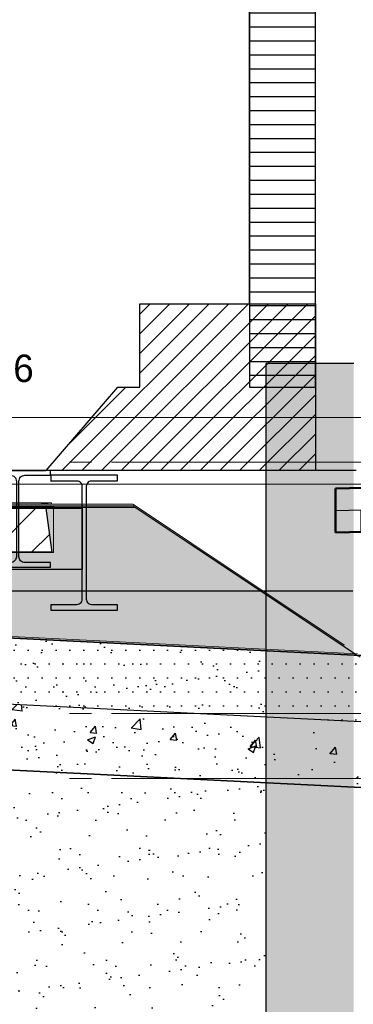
# Model space of a CAD drawing. Extents: x -805 to 3526, y -961 to 1039.
# Tile 92 of 256: x -733.11 to -731.59, y 34.21 to 38.69. Entities that reach past the tile are written whole.
import ezdxf

# ---------------------------------------------------------------- set-up
doc = ezdxf.new("R2010")
doc.units = 0
for name, pattern in [('_Ebene_', [4, 2, -1, 0, -1]), ('P-HP-Dorsten 2022 - Schnitt - Schnitt 9 rechts der Rampe$0$_Ebene_', [4, 2, -1, 0, -1]), ('P-HP-Dorsten 2022 - Schnitt - Schnitt 9 rechts der Rampe$0$VE22-087 - Bf_Dorsten-Hervest ModellRevit2021_rvt-1-Schnitt 9$0$Verdeckt', [7.14375, 4.7625, -2.38125]), ('VE22-087 - Bf_Dorsten-Hervest ModellRevit2021_rvt-1-Schnitt 7$0$Verdeckt', [7.14375, 4.7625, -2.38125])]:
    doc.linetypes.add(name, pattern=pattern)
for name, color, linetype in [('361___H__Lichtraumprofil GC Hauptgleise', 8, 'Continuous'), ('Block 1 cm', 251, 'Continuous'), ('Lichtraumprofil', 9, 'Continuous'), ('P-Treppe', 162, 'Continuous'), ('Schnitt 1', 251, 'Continuous'), ('TTK-P-Bodenaustausch', 162, 'Continuous'), ('TTK-P-Hilfsbrücke', 140, 'Continuous'), ('TTK-P-Verbau', 35, 'Continuous'), ('TTK-QP-links', 250, 'Continuous'), ('TTK-QP-rechts', 251, 'Continuous')]:
    doc.layers.add(name, color=color, linetype=linetype)
for name, color, linetype, lineweight in [('A-FLOR-LEVL', 51, 'Continuous', 5), ('EB-2236S-BETTUNG-LIN', 5, 'Continuous', 25), ('EB-2236S-BETTUNG-SRA', 7, 'Continuous', 25), ('EB-2236S-FSS-LIN', 5, 'Continuous', 35), ('EB-2236S-FSS-SRA', 7, 'Continuous', 25), ('EB-2236S-PLANUM-LIN', 12, 'Continuous', 35), ('EB-2236S-PSS-LIN', 5, 'Continuous', 25), ('EB-2236S-PSS-SRA', 7, 'Continuous', 25), ('EB-2236S-SCHWELLE-LIN', 7, 'Continuous', 25), ('EB-2236S-SCHWELLE-SRA', 7, 'Continuous', 18), ('IFCOUT_Oberbau_IFC_RVT-1-Schnitt 7$0$A-GENM', 13, 'Continuous', 9), ('P-HP-Dorsten 2022 - Schnitt - Schnitt 9 rechts der Rampe$0$A-FLOR-LEVL', 51, 'Continuous', 5), ('P-HP-Dorsten 2022 - Schnitt - Schnitt 9 rechts der Rampe$0$IFCOUT_Oberbau_IFC_RVT-1-Schnitt 9$0$A-GENM', 13, 'Continuous', 9), ('P-HP-Dorsten 2022 - Schnitt - Schnitt 9 rechts der Rampe$0$VE22-087 - Bf_Dorsten-Hervest ModellRevit2021_rvt-1-Schnitt 9$0$A-FLOR-LEVL', 51, 'Continuous', 5), ('VE22-087 - Bf_Dorsten-Hervest ModellRevit2021_rvt-1-Schnitt 7$0$A-FLOR-FNSH', 192, 'Continuous', 35), ('VE22-087 - Bf_Dorsten-Hervest ModellRevit2021_rvt-1-Schnitt 7$0$A-FLOR-LEVL', 51, 'Continuous', 5), ('VE22-087 - Bf_Dorsten-Hervest ModellRevit2021_rvt-1-Schnitt 7$0$A-FLOR-MCUT', 51, 'Continuous', 9), ('VE22-087 - Bf_Dorsten-Hervest ModellRevit2021_rvt-1-Schnitt 7$0$A-FLOR-PATT', 8, 'Continuous', 35)]:
    doc.layers.add(name, color=color, linetype=linetype, lineweight=lineweight)
doc.styles.add('AKG DIN 6776', font='AKG_DIN67.TTF')

# ---------------------------------------------------------------- blocks, each defined once
blk = doc.blocks.new('Schnitt 1 cm')
at = {"layer": 'Schnitt 1', "color": 40}
for p, q in [((-4.4507, 3.2546), (-4.7508, 3.2546)), ((-4.7508, 3.2546), (-4.7508, 3.2266)), ((-4.4507, 3.2266), (-4.4507, 3.2546)), ((-4.4488, 3.2546), (-4.4507, 3.2546)), ((-4.7508, 3.2266), (-4.6337, 3.2266)), ((-4.6097, 3.2026), (-4.6097, 2.6886)), ((-4.5917, 2.6886), (-4.5917, 3.2026)), ((-4.5677, 3.2266), (-4.4507, 3.2266)), ((-4.4488, 3.2266), (-4.4507, 3.2266)), ((-1.6162, 3.1029), (-4.5917, 3.1029)), ((-4.5917, 3.1029), (-4.5917, 2.8229)), ((-4.5917, 2.8229), (-1.6162, 2.8229)), ((-4.6337, 2.6646), (-4.7508, 2.6646)), ((-4.7508, 2.6646), (-4.7508, 2.6366)), ((-4.4507, 2.6646), (-4.5677, 2.6646)), ((-4.4507, 2.6366), (-4.4507, 2.6646)), ((-4.7508, 2.6366), (-4.4507, 2.6366))]:
    blk.add_line(p, q, dxfattribs=at)
at = {"layer": 'Schnitt 1', "color": 40, "flags": 128}
for points in [[(-4.6337, 3.2266), (-4.6284, 3.226), (-4.6233, 3.2242), (-4.6188, 3.2214), (-4.615, 3.2176), (-4.6121, 3.213), (-4.6103, 3.2079), (-4.6097, 3.2026)], [(-4.5917, 3.2026), (-4.5911, 3.2079), (-4.5894, 3.213), (-4.5865, 3.2176), (-4.5827, 3.2214), (-4.5782, 3.2242), (-4.5731, 3.226), (-4.5677, 3.2266)], [(-4.6097, 2.6886), (-4.6103, 2.6833), (-4.6121, 2.6782), (-4.615, 2.6736), (-4.6188, 2.6698), (-4.6233, 2.667), (-4.6284, 2.6652), (-4.6337, 2.6646)], [(-4.5677, 2.6646), (-4.5731, 2.6652), (-4.5782, 2.667), (-4.5827, 2.6698), (-4.5865, 2.6736), (-4.5894, 2.6782), (-4.5911, 2.6833), (-4.5917, 2.6886)]]:
    blk.add_lwpolyline(points, dxfattribs=at)
blk = doc.blocks.new('A$C59C97115')
at = {"layer": 'Lichtraumprofil', "transparency": 33554559}
h = blk.add_hatch(dxfattribs=at)
h.set_pattern_fill('ANSI31', color=42, scale=0.02, angle=315)
h.set_pattern_definition([(0, (-142.05051, 86.792254), (1e-17, 0.0635), [])])
h.paths.add_polyline_path([(2.2, 3.9172), (2.5, 3.05), (2.5, 0.38), (2.2, 0.38)])
h = blk.add_hatch(dxfattribs=at)
h.set_pattern_fill('ANSI31', color=42, scale=0.02)
h.set_pattern_definition([(45, (-142.05051, 87.43236), (-0.04490128, 0.04490128), [])])
h.paths.add_polyline_path([(1.6, 0.38), (1.7, 0.38), (1.7, 0.76), (2.2, 0.76), (2.5, 0.76), (2.5, 0), (1.275, 0)])
at = {"layer": 'Lichtraumprofil', "color": 42}
for p, q in [((2.2, 0.76), (2.2, 3.9172)), ((1.7, 0.38), (1.7, 0.76)), ((1.7, 0.76), (2.2, 0.76)), ((1.275, 0), (1.6, 0.38)), ((1.6, 0.38), (1.7, 0.38)), ((0, 0), (1.275, 0))]:
    blk.add_line(p, q, dxfattribs=at)
at = {"layer": 'Lichtraumprofil', "color": 42, "flags": 128}
for points in [[(2.2, 3.9172), (2.2, 0.38), (2.5, 0.38), (2.5, 3.05), (2.2, 3.9172)], [(2.5, 0.76), (2.5, 0), (1.275, 0), (1.6, 0.38), (1.7, 0.38), (1.7, 0.76), (2.2, 0.76), (2.2, 0.76), (2.5, 0.76)]]:
    blk.add_lwpolyline(points, dxfattribs=at)
blk = doc.blocks.new('Schnitt7links neben rampe')
at = {"layer": 'VE22-087 - Bf_Dorsten-Hervest ModellRevit2021_rvt-1-Schnitt 7$0$A-FLOR-PATT', "lineweight": 9}
h = blk.add_hatch(dxfattribs=at)
h.set_pattern_fill('FP_3', color=251, scale=0.001, style=0, pattern_type=2)
h.set_pattern_definition([(0, (1.59, -18.01393), (0.3175, 0.3175), [0.3175, -0.3175]), (0, (1.59, -17.89487), (0.3175, 0.3175), [0.3175, -0.3175]), (0, (1.59, -17.7758), (0.3175, 0.3175), [0.3175, -0.3175]), (90, (1.62968, -17.73612), (-0.3175, 0.3175), [0.3175, -0.3175]), (90, (1.74874, -17.73612), (-0.3175, 0.3175), [0.3175, -0.3175]), (90, (1.8678, -17.73612), (-0.3175, 0.3175), [0.3175, -0.3175])])
h.paths.add_polyline_path([(7.6956, -3.4843), (8.4858, -3.465), (9.159, -3.4034), (9.7281, -3.4482), (10.3051, -3.4462), (11.5956, -3.2868), (12.6813, -3.1931), (12.6813, -3.0931), (11.5956, -3.1868), (10.3051, -3.3462), (9.7281, -3.3482), (9.159, -3.3034), (8.4858, -3.365), (7.6956, -3.3843)])
at = {"layer": 'A-FLOR-LEVL', "linetype": '_Ebene_'}
for p, q in [((-17.0156, -3.1643), (20.1956, -3.1643)), ((-17.0156, -4.3093), (20.1956, -4.3093)), ((-17.0156, -4.6053), (20.1956, -4.6053))]:
    blk.add_line(p, q, dxfattribs=at)
at = {"layer": 'IFCOUT_Oberbau_IFC_RVT-1-Schnitt 7$0$A-GENM', "color": 251, "lineweight": 5}
for p, q in [((3.8029, -3.3503), (6.4027, -3.3503)), ((6.0529, -3.3502), (6.4027, -3.3503)), ((6.3407, -3.3553), (6.4027, -3.3503)), ((6.4027, -3.3503), (6.4032, -3.3502)), ((6.4027, -3.3554), (6.4027, -3.3503)), ((6.7746, -3.3552), (6.7733, -3.3554))]:
    blk.add_line(p, q, dxfattribs=at)
at = {"layer": 'IFCOUT_Oberbau_IFC_RVT-1-Schnitt 7$0$A-GENM', "color": 251}
for p, q in [((5.9688, -3.3554), (6.7733, -3.3554)), ((6.7732, -3.3554), (7.0397, -3.5331)), ((7.5513, -3.8744), (6.7733, -3.3554)), ((7.0438, -3.5358), (7.5515, -3.8744)), ((6.5921, -3.9775), (2.7834, -3.7871)), ((7.5513, -3.8744), (7.6932, -3.9689)), ((7.5515, -3.8744), (7.7369, -3.998)), ((7.7964, -4.0377), (6.5921, -3.9775))]:
    blk.add_line(p, q, dxfattribs=at)
at = {"layer": 'VE22-087 - Bf_Dorsten-Hervest ModellRevit2021_rvt-1-Schnitt 7$0$A-FLOR-FNSH', "color": 251, "lineweight": 50}
for p, q in [((8.4858, -3.265), (7.6956, -3.2843)), ((7.6956, -3.2843), (7.6956, -3.3843)), ((7.6956, -3.3843), (7.6956, -3.4843)), ((7.6956, -3.4843), (8.087, -3.4748))]:
    blk.add_line(p, q, dxfattribs=at)
at = {"layer": 'VE22-087 - Bf_Dorsten-Hervest ModellRevit2021_rvt-1-Schnitt 7$0$A-FLOR-LEVL', "linetype": 'VE22-087 - Bf_Dorsten-Hervest ModellRevit2021_rvt-1-Schnitt 7$0$Verdeckt', "lineweight": 9}
for p, q in [((-17.0156, -2.9608), (20.1956, -2.9608)), ((-17.0156, -3.265), (20.1956, -3.265))]:
    blk.add_line(p, q, dxfattribs=at)
at = {"layer": 'VE22-087 - Bf_Dorsten-Hervest ModellRevit2021_rvt-1-Schnitt 7$0$A-FLOR-MCUT', "color": 251, "lineweight": 25}
blk.add_line((7.6956, -3.3843), (8.4858, -3.365), dxfattribs=at)
blk = doc.blocks.new('P-HP-Dorsten 2022 - Schnitt - Schnitt 9 rechts der Rampe')
at = {"layer": 'P-HP-Dorsten 2022 - Schnitt - Schnitt 9 rechts der Rampe$0$A-FLOR-LEVL', "linetype": 'P-HP-Dorsten 2022 - Schnitt - Schnitt 9 rechts der Rampe$0$_Ebene_'}
for p, q in [((3138.7361, 35236.441), (3179.5241, 35236.441)), ((3138.7361, 35235.296), (3179.5241, 35235.296)), ((3138.7361, 35235), (3179.5241, 35235))]:
    blk.add_line(p, q, dxfattribs=at)
at = {"layer": 'P-HP-Dorsten 2022 - Schnitt - Schnitt 9 rechts der Rampe$0$IFCOUT_Oberbau_IFC_RVT-1-Schnitt 9$0$A-GENM', "color": 251, "lineweight": 5}
for p, q in [((3167.173, 35236.2395), (3164.9774, 35236.2395)), ((3167.1721, 35236.2394), (3167.173, 35236.2395)), ((3167.1729, 35236.2344), (3167.173, 35236.2395)), ((3167.173, 35236.2395), (3167.173, 35236.2344)), ((3167.5448, 35236.2346), (3167.5435, 35236.2344))]:
    blk.add_line(p, q, dxfattribs=at)
at = {"layer": 'P-HP-Dorsten 2022 - Schnitt - Schnitt 9 rechts der Rampe$0$IFCOUT_Oberbau_IFC_RVT-1-Schnitt 9$0$A-GENM', "color": 251}
for p, q in [((3167.1721, 35236.2394), (3165.3929, 35236.2393)), ((3167.1721, 35236.1888), (3167.1721, 35236.2394)), ((3167.5435, 35236.2344), (3165.1033, 35236.2343)), ((3167.5433, 35236.2344), (3168.453, 35235.6279)), ((3168.4532, 35235.6279), (3167.5435, 35236.2344)), ((3167.1721, 35236.0294), (3167.1721, 35236.1888)), ((3166.4658, 35236.0294), (3167.1721, 35236.0294)), ((3168.453, 35235.6279), (3168.5666, 35235.5521)), ((3168.4532, 35235.6279), (3168.5667, 35235.5521))]:
    blk.add_line(p, q, dxfattribs=at)
at = {"layer": 'P-HP-Dorsten 2022 - Schnitt - Schnitt 9 rechts der Rampe$0$VE22-087 - Bf_Dorsten-Hervest ModellRevit2021_rvt-1-Schnitt 9$0$A-FLOR-LEVL', "linetype": 'P-HP-Dorsten 2022 - Schnitt - Schnitt 9 rechts der Rampe$0$VE22-087 - Bf_Dorsten-Hervest ModellRevit2021_rvt-1-Schnitt 9$0$Verdeckt', "lineweight": 9}
for p, q in [((3138.7361, 35236.6446), (3179.5241, 35236.6446)), ((3138.7361, 35236.3403), (3179.5241, 35236.3403))]:
    blk.add_line(p, q, dxfattribs=at)

msp = doc.modelspace()

# ---------------------------------------------------------------- hatches: boundary and pattern name
at = {"layer": 'EB-2236S-BETTUNG-SRA'}
h = msp.add_hatch(dxfattribs=at)
h.set_pattern_fill('HEX', color=251, scale=0.008, style=0)
h.set_pattern_definition([(0, (-743.351655, 31.00083), (0, 0.04399409), [0.0254, -0.0508]), (120, (-743.351655, 31.00083), (-0.0381, -0.02199705), [0.0254, -0.0508]), (60, (-743.326255, 31.00083), (-0.0381, 0.02199705), [0.0254, -0.0508])])
h.paths.add_polyline_path([(-735.8542, 36.4774), (-732.5932, 36.4774), (-731.5698, 35.7952), (-735.8292, 36.0081), (-735.8292, 36.4024), (-735.8542, 36.4024)])
h.paths.add_polyline_path([(-735.5642, 36.2674), (-732.9642, 36.2674), (-732.9932, 36.4774), (-735.5352, 36.4774)], flags=0)
at = {"layer": 'EB-2236S-FSS-SRA'}
h = msp.add_hatch(dxfattribs=at)
h.set_pattern_fill('AR-CONC', color=251, scale=0.002, style=0)
h.set_pattern_definition([(50, (-963.83098, -18.0281), (0.36436934, -0.03187817), [0.0381, -0.4191]), (355, (-963.83098, -18.0281), (-0.07048684, 0.3821137), [0.03048, -0.33528117]), (100.45144, (-963.8006, -18.03076), (0.2938825, 0.3502355), [0.03238, -0.3561805]), (46.1842, (-963.831, -17.9265), (0.5421581, -0.08408466), [0.05715, -0.62865]), (96.63556, (-963.7858, -17.9335), (0.4748083, 0.4948522), [0.04857, -0.5342712]), (351.18415, (-963.831, -17.9265), (0.4748083, 0.4948522), [0.0457199, -0.5029195]), (21, (-963.78018, -17.9519), (0.3032288, -0.2045304), [0.0381, -0.4191]), (326, (-963.78018, -17.9519), (0.12360406, 0.36837593), [0.03048, -0.33528]), (71.45144, (-963.7549, -17.96895), (0.42683284, 0.16384554), [0.03238, -0.3561799]), (37.5, (-963.83098, -18.02811), (0.00617721, 0.16911008), [0, -0.331216, 0, -0.34036, 0, -0.33655]), (7.5, (-963.83098, -18.0281), (0.13363933, 0.20036115), [0, -0.194056, 0, -0.323596, 0, -0.12827]), (327.5, (-963.94426, -18.02811), (0.27118119, -0.01145749), [0, -0.127, 0, -0.39624, 0, -0.52578]), (317.5, (-963.99506, -18.0281), (0.29625836, 0.05085298), [0, -0.1651, 0, -0.263144, 0, -0.37338])])
h.paths.add_polyline_path([(-735.8292, 35.7078), (-730.4642, 35.4395), (-730.4642, 35.1391), (-735.8292, 35.4074)])
at = {"layer": 'EB-2236S-PSS-SRA'}
h = msp.add_hatch(dxfattribs=at)
h.set_pattern_fill('DOTS', color=251, scale=0.04, style=0)
h.set_pattern_definition([(0, (-963.83098, -18.02811), (0.03175, 0.0635), [0, -0.0635])])
h.paths.add_polyline_path([(-735.8292, 35.7524), (-735.6792, 35.7524), (-735.7792, 35.8524), (-735.8292, 35.8524), (-735.8292, 36.0081), (-730.4642, 35.7399), (-730.4642, 35.4395), (-735.8292, 35.7078)])
at = {"layer": 'EB-2236S-SCHWELLE-SRA'}
h = msp.add_hatch(dxfattribs=at)
h.set_pattern_fill('ANSI31', color=251, scale=0.04, style=0)
h.set_pattern_definition([(45, (-743.35166, 30.99983), (-0.0898026, 0.0898026), [])])
h.paths.add_polyline_path([(-735.5642, 36.2664), (-735.5352, 36.4764), (-735.3002, 36.4764), (-735.2112, 36.5014), (-735.2112, 36.5014), (-735.1912, 36.4764), (-734.8762, 36.4764), (-734.8562, 36.5014), (-734.8562, 36.5014), (-734.7672, 36.4764), (-734.7672, 36.4764), (-734.4672, 36.4344), (-734.0612, 36.4344), (-733.7612, 36.4764), (-733.7612, 36.4764), (-733.6722, 36.5014), (-733.6722, 36.5014), (-733.6522, 36.4764), (-733.3372, 36.4764), (-733.3172, 36.5014), (-733.3172, 36.5014), (-733.2282, 36.4764), (-732.9932, 36.4764), (-732.9642, 36.2664)])
at = {"layer": 'TTK-P-Bodenaustausch'}
h = msp.add_hatch(dxfattribs=at)
h.set_pattern_fill('AR-SAND', color=251, scale=0.004)
h.set_pattern_definition([(37.5, (-729.8132, 33.64866), (-0.0064, 0.1957653), [0, -0.154432, 0, -0.17272, 0, -0.1651]), (7.5, (-729.8132, 33.64866), (0.179809, 0.28673), [0, -0.083312, 0, -0.139192, 0, -0.05334]), (327.5, (-729.93816, 33.64866), (0.316397, 0.000575), [0, -0.0508, 0, -0.18288, 0, -0.23876]), (317.5, (-729.93816, 33.64866), (0.305423, 0.089172), [0, -0.0254, 0, -0.119888, 0, -0.13716])])
h.paths.add_polyline_path([(-731.99, 35.8162), (-735.8292, 36.0081), (-735.8292, 35.8524), (-735.7792, 35.8524), (-735.6792, 35.7524), (-736.8292, 35.7524), (-737.8524, 35.7345), (-737.8518, 33.6322), (-736.7445, 33.6336), (-736.7445, 34.0751), (-736.3445, 34.0751), (-736.3445, 33.6344), (-731.99, 33.6442)])
at = {"layer": 'TTK-P-Verbau', "transparency": 33554559}
h = msp.add_hatch(color=251, dxfattribs=at)
h.dxf.hatch_style = 1
h.paths.add_polyline_path([(-731.59, 37.1261), (-731.99, 37.1261), (-731.99, 31.0082), (-731.59, 31.0082)])

# ---------------------------------------------------------------- linework, layer by layer
at = {"layer": 'EB-2236S-BETTUNG-LIN', "color": 251, "flags": 128}
msp.add_lwpolyline([(-735.8542, 36.4764), (-732.5932, 36.4764), (-731.5698, 35.7942)], dxfattribs=at)
at = {"layer": 'EB-2236S-FSS-LIN', "color": 251, "flags": 128}
msp.add_lwpolyline([(-735.8292, 35.7524), (-735.8292, 35.4074), (-734.2642, 35.3291), (-730.4642, 35.1391)], dxfattribs=at)
at = {"layer": 'EB-2236S-PLANUM-LIN', "color": 251, "flags": 128}
msp.add_lwpolyline([(-735.8292, 36.0081), (-734.2642, 35.9299), (-730.4642, 35.7399)], dxfattribs=at)
at = {"layer": 'EB-2236S-PSS-LIN', "color": 251, "flags": 128}
msp.add_lwpolyline([(-735.8292, 35.7524), (-735.8292, 35.7078), (-734.2642, 35.6295), (-730.4642, 35.4395)], dxfattribs=at)
at = {"layer": 'EB-2236S-SCHWELLE-LIN', "color": 251, "flags": 128}
msp.add_lwpolyline([(-735.5642, 36.2664), (-735.5352, 36.4764), (-735.3002, 36.4764), (-735.2112, 36.5014), (-735.1912, 36.4764), (-734.8762, 36.4764), (-734.8562, 36.5014), (-734.7672, 36.4764), (-734.4672, 36.4344), (-734.0612, 36.4344), (-733.7612, 36.4764), (-733.6722, 36.5014), (-733.6522, 36.4764), (-733.3372, 36.4764), (-733.3172, 36.5014), (-733.2282, 36.4764), (-732.9932, 36.4764), (-732.9642, 36.2664), (-735.5642, 36.2664)], dxfattribs=at)
at = {"layer": 'TTK-P-Hilfsbrücke', "color": 251}
for p, q in [((-731.5787, 36.6375), (-736.2775, 36.6375)), ((-731.5936, 36.0875), (-736.2812, 36.0875))]:
    msp.add_line(p, q, dxfattribs=at)
msp.add_lwpolyline([(-733.2697, 36.1974), (-732.9697, 36.1974), (-732.9697, 36.2184), (-733.0869, 36.2184, -0.414214), (-733.1139, 36.2454), (-733.1139, 36.5894, -0.414214), (-733.0869, 36.6164), (-732.9697, 36.6164), (-732.9697, 36.6374), (-733.2697, 36.6374), (-733.2697, 36.6164), (-733.1524, 36.6164, -0.414214), (-733.1254, 36.5894), (-733.1254, 36.2454, -0.414214), (-733.1524, 36.2184), (-733.2697, 36.2184)], format="xyb", close=True, dxfattribs=at)
at = {"layer": 'TTK-P-Verbau', "color": 251}
for p, q in [((-731.99, 37.1261), (-731.99, 31.0082)), ((-731.59, 37.1261), (-731.99, 37.1261))]:
    msp.add_line(p, q, dxfattribs=at)

# ---------------------------------------------------------------- block references
at = {"layer": '361___H__Lichtraumprofil GC Hauptgleise', "color": 251}
msp.add_blockref('A$C59C97115', (-734.2642, 36.6375), dxfattribs=at)
at = {"layer": 'Block 1 cm', "color": 251, "xscale": -1}
msp.add_blockref('Schnitt 1 cm', (-737.4172, 33.3634), dxfattribs=at)

# ---------------------------------------------------------------- next in the draw order: texts
at = {"layer": 'P-Treppe', "color": 251, "insert": (-733.0466, 37.1662), "char_height": 0.125, "attachment_point": 3, "style": 'AKG DIN 6776', "bg_fill": 3, "box_fill_scale": 1, "bg_fill_color": 256, "bg_fill_transparency": 0}
msp.add_mtext('36,636', dxfattribs=at)

# ---------------------------------------------------------------- next in the draw order: block references
at = {"layer": 'TTK-QP-links', "color": 251}
msp.add_blockref('Schnitt7links neben rampe', (-739.3684, 39.8403), dxfattribs=at)
at = {"layer": 'TTK-QP-rechts', "color": 251}
msp.add_blockref('P-HP-Dorsten 2022 - Schnitt - Schnitt 9 rechts der Rampe', (-3900.1279, -35199.765), dxfattribs=at)

doc.saveas('drawing.dxf')
